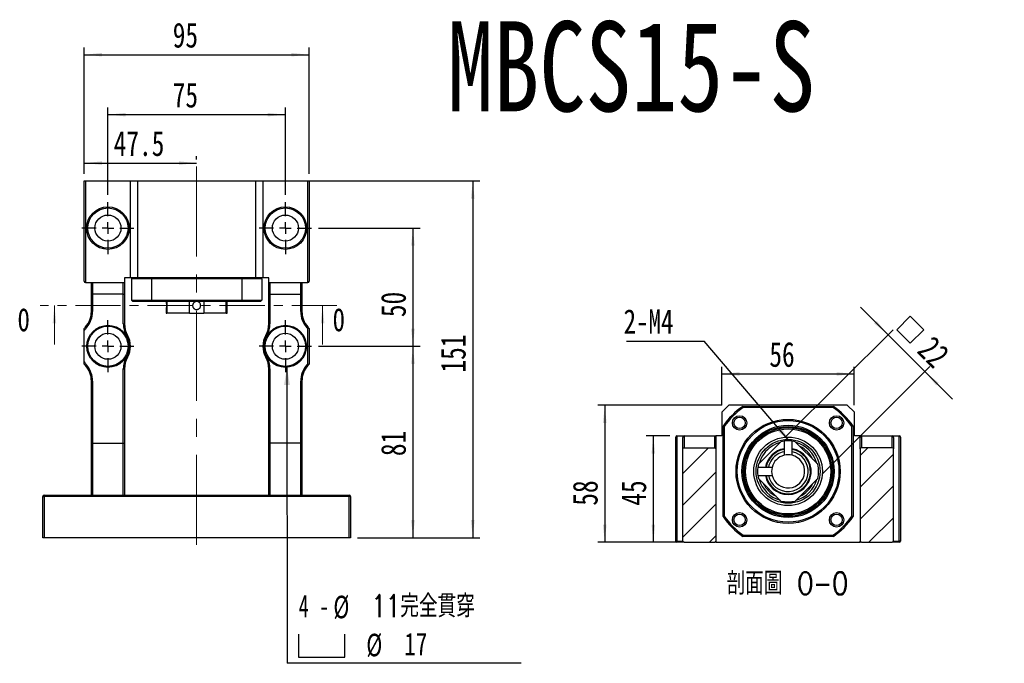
# Model space of a CAD drawing. Header units: millimetres. Extents: x -31 to 288, y 5 to 199.
# Tile 2 of 5: x 42 to 181, y 109 to 199. Entities that reach past the tile are written whole.
import ezdxf

# ---------------------------------------------------------------- set-up
doc = ezdxf.new("R2010")
doc.units = ezdxf.units.MM
doc.linetypes.add('CENTER', pattern=[10.16, 6.35, -1.27, 1.27, -1.27])
doc.linetypes.add('CENTERX2', pattern=[20.32, 12.7, -2.54, 2.54, -2.54])
doc.layers.add('FORMAT', color=7, linetype='Continuous')
doc.styles.add('SLDTEXTSTYLE0', font='TXT', dxfattribs={"width": 0.75})
doc.styles.add('SLDTEXTSTYLE1', font='TXT', dxfattribs={"width": 0.75, "bigfont": 'bigfont'})
doc.styles.add('SLDTEXTSTYLE3', font='TXT', dxfattribs={"width": 0.7})
doc.styles.add('SLDTEXTSTYLE4', font='TXT', dxfattribs={"width": 0.666667})
doc.dimstyles.new('SLDDIMSTYLE1', dxfattribs={"dimtxt": 0.18, "dimasz": 2.5, "dimexe": 0, "dimexo": 0.0625, "dimgap": 0, "dimtad": 0, "dimtih": 1, "dimtoh": 1, "dimdec": 0, "dimrnd": 1e-09, "dimzin": 0, "dimdsep": 46, "dimtxsty": 'Standard', "dimsah": 1, "dimcen": 0.09, "dimadec": 0, "dimazin": 0, "dimtfac": 2.5, "dimtdec": 0, "dimtofl": 0, "dimtmove": 0, "dimatfit": 3, "dimfxl": 0, "dimfrac": 2, "dimtolj": 1, "dimtzin": 0, "dimarcsym": 0})
doc.dimstyles.new('SLDDIMSTYLE2', dxfattribs={"dimtxt": 3.5, "dimasz": 2.5, "dimexe": 0, "dimexo": 0.0625, "dimgap": 0.875, "dimtad": 1, "dimlfac": 3, "dimrnd": 1e-09, "dimzin": 12, "dimdsep": 46, "dimtxsty": 'SLDTEXTSTYLE0', "dimsah": 1, "dimcen": 0.09, "dimadec": 0, "dimazin": 3, "dimtfac": 1, "dimtofl": 0, "dimtmove": 0, "dimatfit": 3, "dimfxl": 0, "dimfrac": 2, "dimtolj": 1, "dimtzin": 12, "dimarcsym": 0})
doc.dimstyles.new('SLDDIMSTYLE3', dxfattribs={"dimtxt": 3.5, "dimasz": 2.5, "dimexe": 0, "dimexo": 0.0625, "dimgap": 0.875, "dimtad": 1, "dimdec": 1, "dimlfac": 3, "dimrnd": 1e-09, "dimzin": 12, "dimdsep": 46, "dimtxsty": 'SLDTEXTSTYLE0', "dimsah": 1, "dimcen": 0.09, "dimadec": 0, "dimazin": 3, "dimtfac": 1, "dimtdec": 1, "dimtofl": 0, "dimtmove": 0, "dimatfit": 3, "dimfxl": 0, "dimfrac": 2, "dimtolj": 1, "dimtzin": 12, "dimarcsym": 0})
doc.dimstyles.new('SLDDIMSTYLE4', dxfattribs={"dimtxt": 3.5, "dimasz": 2.5, "dimexe": 0, "dimexo": 0.0625, "dimgap": 0.875, "dimtad": 1, "dimlfac": 3, "dimrnd": 1e-09, "dimzin": 12, "dimdsep": 46, "dimtxsty": 'SLDTEXTSTYLE0', "dimsah": 1, "dimcen": 0.09, "dimadec": 0, "dimazin": 3, "dimtfac": 1, "dimtmove": 0, "dimatfit": 0, "dimfxl": 0, "dimfrac": 2, "dimtolj": 1, "dimtzin": 12, "dimarcsym": 0})

# ---------------------------------------------------------------- blocks, each defined once
blk = doc.blocks.new('_D')
at = {"layer": 'FORMAT', "color": 7}
for p, q in [((84.14, 153.4), (98.45, 153.4)), ((97.45, 153.4), (97.45, 126.4)), ((89.64, 126.4), (98.45, 126.4))]:
    blk.add_line(p, q, dxfattribs=at)
for points in [[(97.45, 153.4), (97.2, 150.9), (97.7, 150.9)], [(97.45, 126.4), (97.7, 128.9), (97.2, 128.9)]]:
    blk.add_solid(points, dxfattribs=at)
at = {"layer": 'FORMAT', "color": 7, "insert": (92.94, 137.92), "char_height": 3.5, "attachment_point": 1, "rotation": 90, "style": 'SLDTEXTSTYLE0'}
blk.add_mtext('81', dxfattribs=at)
blk = doc.blocks.new('_D_1')
at = {"layer": 'FORMAT', "color": 7}
for p, q in [((84.14, 170.07), (98.45, 170.07)), ((97.45, 170.07), (97.45, 153.4)), ((84.14, 153.4), (98.45, 153.4))]:
    blk.add_line(p, q, dxfattribs=at)
for points in [[(97.45, 170.07), (97.2, 167.57), (97.7, 167.57)], [(97.45, 153.4), (97.7, 155.9), (97.2, 155.9)]]:
    blk.add_solid(points, dxfattribs=at)
at = {"layer": 'FORMAT', "color": 7, "insert": (92.94, 157.51), "char_height": 3.5, "attachment_point": 1, "rotation": 90, "style": 'SLDTEXTSTYLE0'}
blk.add_mtext('50', dxfattribs=at)
blk = doc.blocks.new('_D_2')
at = {"layer": 'FORMAT', "color": 7}
for p, q in [((77.31, 176.73), (106.88, 176.73)), ((105.88, 176.73), (105.88, 126.4)), ((89.64, 126.4), (106.88, 126.4))]:
    blk.add_line(p, q, dxfattribs=at)
for points in [[(105.88, 176.73), (105.63, 174.23), (106.13, 174.23)], [(105.88, 126.4), (106.13, 128.9), (105.63, 128.9)]]:
    blk.add_solid(points, dxfattribs=at)
at = {"layer": 'FORMAT', "color": 7, "insert": (101.37, 149.7), "char_height": 3.5, "attachment_point": 1, "rotation": 90, "style": 'SLDTEXTSTYLE0'}
blk.add_mtext('151', dxfattribs=at)
blk = doc.blocks.new('_D_3')
at = {"layer": 'FORMAT', "color": 7}
for p, q in [((54.47, 174.73), (54.47, 187.05)), ((54.47, 186.05), (79.47, 186.05)), ((79.47, 174.73), (79.47, 187.05))]:
    blk.add_line(p, q, dxfattribs=at)
for points in [[(54.47, 186.05), (56.97, 185.8), (56.97, 186.3)], [(79.47, 186.05), (76.97, 186.3), (76.97, 185.8)]]:
    blk.add_solid(points, dxfattribs=at)
at = {"layer": 'FORMAT', "color": 7, "insert": (63.6, 190.56), "char_height": 3.5, "attachment_point": 1, "style": 'SLDTEXTSTYLE0'}
blk.add_mtext('75', dxfattribs=at)
blk = doc.blocks.new('_D_4')
at = {"layer": 'FORMAT', "color": 7}
for p, q in [((51.14, 177.73), (51.14, 180.22)), ((51.14, 179.22), (66.97, 179.22)), ((66.97, 179.73), (66.97, 180.22))]:
    blk.add_line(p, q, dxfattribs=at)
for points in [[(51.14, 179.22), (53.64, 178.97), (53.64, 179.47)], [(66.97, 179.22), (64.47, 179.47), (64.47, 178.97)]]:
    blk.add_solid(points, dxfattribs=at)
at = {"layer": 'FORMAT', "color": 7, "insert": (55.28, 183.73), "char_height": 3.5, "attachment_point": 1, "style": 'SLDTEXTSTYLE0'}
blk.add_mtext('47.5', dxfattribs=at)
blk = doc.blocks.new('_D_5')
at = {"layer": 'FORMAT', "color": 7}
for p, q in [((51.14, 177.73), (51.14, 195.5)), ((51.14, 194.5), (82.81, 194.5)), ((82.81, 177.73), (82.81, 195.5))]:
    blk.add_line(p, q, dxfattribs=at)
for points in [[(51.14, 194.5), (53.64, 194.25), (53.64, 194.75)], [(82.81, 194.5), (80.31, 194.75), (80.31, 194.25)]]:
    blk.add_solid(points, dxfattribs=at)
at = {"layer": 'FORMAT', "color": 7, "insert": (63.6, 199.01), "char_height": 3.5, "attachment_point": 1, "style": 'SLDTEXTSTYLE0'}
blk.add_mtext('95', dxfattribs=at)
blk = doc.blocks.new('SW_SYMBOL_HOLE_SPOT')
at = {"layer": 'FORMAT', "color": 0}
for p, q in [((0, 875), (0, 75)), ((1600, 75), (1600, 875)), ((0, 75), (1600, 75))]:
    blk.add_line(p, q, dxfattribs=at)
blk = doc.blocks.new('SW_NOTE_2')
at = {"layer": 'FORMAT', "color": 0}
blk.add_line((32.94, 0), (0, 0), dxfattribs=at)
at = {"layer": 'FORMAT', "color": 0, "xscale": 0.004092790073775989, "yscale": 0.004092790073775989, "zscale": 0.004092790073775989}
blk.add_blockref('SW_SYMBOL_HOLE_SPOT', (1.56, 0.54), dxfattribs=at)
at = {"layer": 'FORMAT', "color": 0, "char_height": 3.175, "attachment_point": 1}
for s, insert, style in [('11\\M+18AAE\\M+19153\\M+18AD1\\M+190FA', (11.85, 9.66), 'SLDTEXTSTYLE1'), ('4 -', (1.6, 9.66), 'SLDTEXTSTYLE4'), ('%%c', (6.5, 9.53), 'SLDTEXTSTYLE3'), ('%%c', (11.14, 4.17), 'SLDTEXTSTYLE3'), ('17', (16.49, 4.3), 'SLDTEXTSTYLE0')]:
    blk.add_mtext(s, dxfattribs=dict(at, insert=insert, style=style))
blk = doc.blocks.new('SW_CENTERMARKSYMBOL_10')
at = {"layer": 'FORMAT', "color": 0}
for p, q in [((0, 1.67), (0, 3.67)), ((-1.67, 0), (-3.67, 0)), ((0, 0), (-0.83, 0)), ((0, 0), (0, 0.83)), ((0, 0), (0, -0.83)), ((0, 0), (0.83, 0)), ((1.67, 0), (3.67, 0)), ((0, -1.67), (0, -3.67))]:
    blk.add_line(p, q, dxfattribs=at)
blk = doc.blocks.new('SW_CENTERMARKSYMBOL_11')
at = {"layer": 'FORMAT', "color": 0}
for p, q in [((0, 1.67), (0, 3.67)), ((-1.67, 0), (-3.67, 0)), ((0, 0), (-0.83, 0)), ((0, 0), (0, 0.83)), ((0, 0), (0, -0.83)), ((0, 0), (0.83, 0)), ((1.67, 0), (3.67, 0)), ((0, -1.67), (0, -3.67))]:
    blk.add_line(p, q, dxfattribs=at)
blk = doc.blocks.new('SW_CENTERMARKSYMBOL_12')
at = {"layer": 'FORMAT', "color": 0}
for p, q in [((0, 1.67), (0, 3.67)), ((-1.67, 0), (-3.67, 0)), ((0, 0), (-0.83, 0)), ((0, 0), (0, 0.83)), ((0, 0), (0, -0.83)), ((0, 0), (0.83, 0)), ((1.67, 0), (3.67, 0)), ((0, -1.67), (0, -3.67))]:
    blk.add_line(p, q, dxfattribs=at)
blk = doc.blocks.new('SW_CENTERMARKSYMBOL_13')
at = {"layer": 'FORMAT', "color": 0}
for p, q in [((0, 1.67), (0, 3.67)), ((-1.67, 0), (-3.67, 0)), ((0, 0), (-0.83, 0)), ((0, 0), (0, 0.83)), ((0, 0), (0, -0.83)), ((0, 0), (0.83, 0)), ((1.67, 0), (3.67, 0)), ((0, -1.67), (0, -3.67))]:
    blk.add_line(p, q, dxfattribs=at)
blk = doc.blocks.new('_D_6')
at = {"layer": 'FORMAT', "color": 7}
for p, q in [((133.64, 140.77), (130.32, 140.77)), ((131.32, 140.77), (131.32, 125.77)), ((134.64, 125.77), (130.32, 125.77))]:
    blk.add_line(p, q, dxfattribs=at)
for points in [[(131.32, 140.77), (131.07, 138.27), (131.57, 138.27)], [(131.32, 125.77), (131.57, 128.27), (131.07, 128.27)]]:
    blk.add_solid(points, dxfattribs=at)
at = {"layer": 'FORMAT', "color": 7, "insert": (126.81, 130.93), "char_height": 3.5, "attachment_point": 1, "rotation": 90, "style": 'SLDTEXTSTYLE0'}
blk.add_mtext('45', dxfattribs=at)
blk = doc.blocks.new('_D_7')
at = {"layer": 'FORMAT', "color": 7}
for p, q in [((140.98, 145.1), (123.48, 145.1)), ((124.48, 145.1), (124.48, 125.77)), ((134.64, 125.77), (123.48, 125.77))]:
    blk.add_line(p, q, dxfattribs=at)
for points in [[(124.48, 145.1), (124.23, 142.6), (124.73, 142.6)], [(124.48, 125.77), (124.73, 128.27), (124.23, 128.27)]]:
    blk.add_solid(points, dxfattribs=at)
at = {"layer": 'FORMAT', "color": 7, "insert": (119.97, 130.93), "char_height": 3.5, "attachment_point": 1, "rotation": 90, "style": 'SLDTEXTSTYLE0'}
blk.add_mtext('58', dxfattribs=at)
blk = doc.blocks.new('_D_8')
at = {"layer": 'FORMAT', "color": 7}
for p, q in [((140.98, 145.1), (140.98, 150.5)), ((159.64, 145.1), (159.64, 150.5)), ((140.98, 149.5), (159.64, 149.5))]:
    blk.add_line(p, q, dxfattribs=at)
for points in [[(140.98, 149.5), (143.48, 149.25), (143.48, 149.75)], [(159.64, 149.5), (157.14, 149.75), (157.14, 149.25)]]:
    blk.add_solid(points, dxfattribs=at)
at = {"layer": 'FORMAT', "color": 7, "insert": (147.67, 154.01), "char_height": 3.5, "attachment_point": 1, "style": 'SLDTEXTSTYLE0'}
blk.add_mtext('56', dxfattribs=at)
blk = doc.blocks.new('SW_SYMBOL_MOD_BOX')
at = {"layer": 'FORMAT', "color": 0}
for p, q in [((200, 200), (200, 800)), ((200, 800), (800, 800)), ((800, 800), (800, 200)), ((200, 200), (800, 200))]:
    blk.add_line(p, q, dxfattribs=at)
blk = doc.blocks.new('_D_9')
at = {"layer": 'FORMAT', "color": 7}
for p, q in [((164.39, 155.03), (160.5, 158.92)), ((150.01, 140.66), (165.1, 155.74)), ((164.39, 155.03), (169.57, 149.84)), ((155.2, 135.47), (170.28, 150.55)), ((169.57, 149.84), (173.46, 145.96))]:
    blk.add_line(p, q, dxfattribs=at)
for points in [[(164.39, 155.03), (162.8, 156.97), (162.44, 156.62)], [(169.57, 149.84), (171.17, 147.9), (171.52, 148.25)]]:
    blk.add_solid(points, dxfattribs=at)
at = {"layer": 'FORMAT', "color": 7, "xscale": 0.004470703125, "yscale": 0.004470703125, "zscale": 0.004470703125, "rotation": 315.0000000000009}
blk.add_blockref('SW_SYMBOL_MOD_BOX', (164.37, 155.74), dxfattribs=at)
at = {"layer": 'FORMAT', "color": 7, "insert": (170.79, 155.09), "char_height": 3.5, "attachment_point": 1, "rotation": 315, "style": 'SLDTEXTSTYLE0'}
blk.add_mtext('22', dxfattribs=at)
blk = doc.blocks.new('SW_NOTE_3')
at = {"layer": 'FORMAT', "color": 0}
blk.add_line((-10.95, 0), (0, 0), dxfattribs=at)
at = {"layer": 'FORMAT', "color": 0, "insert": (-11.36, 4.51), "char_height": 3.44, "attachment_point": 1, "style": 'SLDTEXTSTYLE0'}
blk.add_mtext('2-M4', dxfattribs=at)

msp = doc.modelspace()

# ---------------------------------------------------------------- hatches: boundary and pattern name
at = {"layer": 'FORMAT', "linetype": 'Continuous', "lineweight": 18}
h = msp.add_hatch(dxfattribs=at)
h.set_pattern_fill('ANSI31', color=256, style=0)
edge = h.paths.add_edge_path(flags=0)
edge.add_line((140.145, 125.9346), (140.145, 138.9346))
edge.add_arc((139.9783, 138.9346), 0.1667, 0, 90)
edge.add_line((139.9783, 139.1012), (135.645, 139.1012))
edge.add_arc((135.645, 138.9346), 0.1667, 90, 180)
edge.add_line((135.4783, 138.9346), (135.4783, 125.9346))
edge.add_arc((135.645, 125.9346), 0.1667, 180, 270)
edge.add_line((135.645, 125.7679), (139.9783, 125.7679))
edge.add_arc((139.9783, 125.9346), 0.1667, 270, 360)
h = msp.add_hatch(dxfattribs=at)
h.set_pattern_fill('ANSI31', color=256, style=0)
edge = h.paths.add_edge_path(flags=0)
edge.add_arc((150.3117, 135.7679), 4.3, 346.491867, 373.508133)
edge.add_line((154.4927, 136.7723), (151.3161, 139.949))
edge.add_arc((150.3117, 135.7679), 4.3, 76.491867, 82.427873)
edge.add_line((150.8783, 140.0304), (150.8783, 138.0313))
edge.add_arc((150.3117, 135.7679), 2.3333, -165.945406, 75.945406, ccw=False)
edge.add_line((148.0482, 135.2013), (146.0491, 135.2013))
edge.add_arc((150.3117, 135.7679), 4.3, 187.572127, 193.508133)
edge.add_line((146.1306, 134.7635), (149.3072, 131.5868))
edge.add_arc((150.3117, 135.7679), 4.3, 256.491867, 283.508133)
edge.add_line((151.3161, 131.5868), (154.4927, 134.7635))
edge = h.paths.add_edge_path(flags=0)
edge.add_line((151.3161, 139.9489), (154.4927, 136.7723))
edge.add_arc((150.3117, 135.7679), 4.3, -13.508007, 13.508007, ccw=False)
edge.add_line((154.4927, 134.7635), (151.3161, 131.5868))
edge.add_arc((150.3117, 135.7679), 4.3, 256.491993, 283.508007, ccw=False)
edge.add_line((149.3073, 131.5868), (146.1306, 134.7635))
edge.add_arc((150.3117, 135.7679), 4.3, 187.572634, 193.508007, ccw=False)
edge.add_line((146.0492, 135.2012), (148.0482, 135.2012))
edge.add_arc((150.3117, 135.7679), 2.3333, 194.055233, 435.944767)
edge.add_line((150.8783, 138.0314), (150.8783, 140.0304))
edge.add_arc((150.3117, 135.7679), 4.3, 76.491993, 82.427366, ccw=False)
h = msp.add_hatch(dxfattribs=at)
h.set_pattern_fill('ANSI31', color=256, style=0)
edge = h.paths.add_edge_path(flags=0)
edge.add_arc((150.3117, 135.7679), 4.3, 97.572127, 103.508133)
edge.add_line((149.3072, 139.949), (146.1306, 136.7723))
edge.add_arc((150.3117, 135.7679), 4.3, 166.491867, 172.427873)
edge.add_line((146.0491, 136.3345), (148.0482, 136.3345))
edge.add_arc((150.3117, 135.7679), 2.3333, 104.054594, 165.945406, ccw=False)
edge.add_line((149.745, 138.0313), (149.745, 140.0304))
edge = h.paths.add_edge_path(flags=0)
edge.add_line((146.1306, 136.7723), (149.3073, 139.9489))
edge.add_arc((150.3117, 135.7679), 4.3, 97.572634, 103.508007, ccw=False)
edge.add_line((149.745, 140.0304), (149.745, 138.0314))
edge.add_arc((150.3117, 135.7679), 2.3333, 104.055233, 165.944767)
edge.add_line((148.0482, 136.3346), (146.0492, 136.3346))
edge.add_arc((150.3117, 135.7679), 4.3, 166.491993, 172.427366, ccw=False)
h = msp.add_hatch(dxfattribs=at)
h.set_pattern_fill('ANSI31', color=256, style=0)
edge = h.paths.add_edge_path(flags=0)
edge.add_line((164.9783, 139.1012), (160.645, 139.1012))
edge.add_arc((160.645, 138.9346), 0.1667, 90, 180)
edge.add_line((160.4783, 138.9346), (160.4783, 125.9346))
edge.add_arc((160.645, 125.9346), 0.1667, 180, 270)
edge.add_line((160.645, 125.7679), (164.9783, 125.7679))
edge.add_arc((164.9783, 125.9346), 0.1667, 270, 360)
edge.add_line((165.145, 125.9346), (165.145, 138.9346))
edge.add_arc((164.9783, 138.9346), 0.1667, 0, 90)

# ---------------------------------------------------------------- linework, layer by layer
at = {"color": 7, "linetype": 'Continuous', "lineweight": 25}
for p, q in [((51.1389, 162.5652), (51.1389, 176.7319)), ((51.1389, 176.7319), (51.3056, 176.7319)), ((51.3056, 176.7319), (51.3056, 162.3986)), ((51.3056, 176.7319), (57.6389, 176.7319)), ((57.6389, 163.0652), (57.6389, 176.7319)), ((57.6389, 176.7319), (58.6389, 176.7319)), ((58.6389, 176.7319), (58.6389, 163.0652)), ((58.6389, 176.7319), (75.3056, 176.7319)), ((75.3056, 163.0652), (75.3056, 176.7319)), ((75.3056, 176.7319), (76.3056, 176.7319)), ((76.3056, 176.7319), (76.3056, 163.0652)), ((76.3056, 176.7319), (82.6389, 176.7319)), ((82.6389, 162.3986), (82.6389, 176.7319)), ((82.6389, 176.7319), (82.8056, 176.7319)), ((82.8056, 176.7319), (82.8056, 162.5652)), ((51.3056, 162.3986), (52.3056, 162.3986)), ((52.1389, 160.8009), (52.1389, 162.3986)), ((52.3056, 162.3986), (56.6389, 162.3986)), ((52.3056, 162.3986), (52.3056, 160.7319)), ((56.6389, 162.3986), (56.8056, 162.3986)), ((56.6389, 160.7319), (56.6389, 162.3986)), ((56.8056, 163.0652), (56.8056, 162.3986)), ((57.6389, 163.0652), (56.8056, 163.0652)), ((56.8056, 162.3986), (56.8056, 160.8009)), ((58.6389, 163.0652), (57.6389, 163.0652)), ((60.5952, 162.8986), (57.8056, 162.8986)), ((57.8056, 162.8986), (57.8056, 159.8986)), ((75.3056, 163.0652), (58.6389, 163.0652)), ((73.3493, 162.8986), (60.5952, 162.8986)), ((60.5952, 162.8986), (60.5952, 159.8986)), ((73.3493, 162.8986), (73.3493, 159.8986)), ((76.1389, 162.8986), (73.3493, 162.8986)), ((76.3056, 163.0652), (75.3056, 163.0652)), ((76.1389, 162.8986), (76.1389, 159.8986)), ((77.1389, 163.0652), (76.3056, 163.0652)), ((77.1389, 162.3986), (77.1389, 163.0652)), ((77.1389, 162.3986), (77.3056, 162.3986)), ((77.1389, 160.8009), (77.1389, 162.3986)), ((77.3056, 162.3986), (81.6389, 162.3986)), ((77.3056, 162.3986), (77.3056, 160.7319)), ((81.6389, 162.3986), (82.6389, 162.3986)), ((81.6389, 160.7319), (81.6389, 162.3986)), ((81.8056, 162.3986), (81.8056, 160.8009)), ((52.1389, 158.3117), (52.1389, 160.8009)), ((56.6389, 160.7319), (52.3056, 160.7319)), ((52.3056, 160.7319), (52.3056, 158.3117)), ((56.6389, 156.5827), (56.6389, 160.7319)), ((56.8056, 160.8009), (56.8056, 156.5827)), ((57.8056, 159.8986), (60.5952, 159.8986)), ((60.6477, 159.7319), (57.9722, 159.7319)), ((60.5952, 159.8986), (73.3493, 159.8986)), ((73.2968, 159.7319), (60.6477, 159.7319)), ((62.6722, 159.7319), (62.6722, 159.7142)), ((62.7911, 159.7319), (62.7911, 158.0652)), ((65.9678, 158.0652), (65.9678, 159.7319)), ((67.9766, 159.7319), (67.9766, 158.0652)), ((71.1533, 158.0652), (71.1533, 159.7319)), ((71.2723, 158.0652), (71.2723, 159.7319)), ((75.9722, 159.7319), (73.2968, 159.7319)), ((73.3493, 159.8986), (76.1389, 159.8986)), ((77.1389, 156.5827), (77.1389, 160.8009)), ((77.3056, 160.7319), (81.6389, 160.7319)), ((77.3056, 160.7319), (77.3056, 156.5827)), ((81.6389, 158.3117), (81.6389, 160.7319)), ((81.8056, 160.8009), (81.8056, 158.3117)), ((52.3056, 158.3117), (52.1389, 158.3117)), ((62.6722, 158.5823), (62.6722, 158.0652)), ((62.6724, 158.5833), (62.6727, 158.5859)), ((81.8056, 158.3117), (81.6389, 158.3117)), ((62.6722, 158.0652), (62.7911, 158.0652)), ((65.9678, 158.0652), (62.7911, 158.0652)), ((65.9678, 158.0652), (67.9766, 158.0652)), ((71.1533, 158.0652), (67.9766, 158.0652)), ((71.1533, 158.0652), (71.2723, 158.0652)), ((51.1389, 151.1875), (51.1389, 155.6096)), ((51.3241, 156.1281), (51.45, 156.0189)), ((56.6389, 156.5827), (56.8056, 156.5827)), ((77.1389, 156.5827), (77.3056, 156.5827)), ((82.6204, 156.1281), (82.4944, 156.0189)), ((82.6389, 150.9547), (82.6389, 155.8424)), ((82.8056, 155.8986), (82.8056, 150.8986)), ((57.0876, 154.8682), (57.2329, 154.9498)), ((76.7115, 154.9498), (76.8568, 154.8682)), ((57.0876, 151.9289), (57.2329, 151.8473)), ((76.7115, 151.8473), (76.8568, 151.9289)), ((51.3241, 150.669), (51.45, 150.7782)), ((56.6389, 139.7319), (56.6389, 150.2144)), ((56.6389, 150.2144), (56.8056, 150.2144)), ((56.8056, 150.2144), (56.8056, 139.6474)), ((77.1389, 150.2144), (77.3056, 150.2144)), ((77.1389, 139.6474), (77.1389, 150.2144)), ((77.3056, 150.2144), (77.3056, 139.7319)), ((82.6204, 150.669), (82.4944, 150.7782)), ((52.1389, 148.4854), (52.3056, 148.4854)), ((52.1389, 139.6474), (52.1389, 148.4854)), ((52.3056, 148.4854), (52.3056, 139.7319)), ((81.6389, 139.7319), (81.6389, 148.4854)), ((81.8056, 148.4854), (81.6389, 148.4854)), ((81.8056, 148.4854), (81.8056, 139.6474)), ((141.9783, 145.1012), (140.9783, 144.1012)), ((158.645, 145.1012), (141.9783, 145.1012)), ((143.9346, 144.9346), (156.6887, 144.9346)), ((156.6362, 144.7679), (143.9871, 144.7679)), ((159.645, 144.1012), (158.645, 145.1012)), ((140.9783, 144.1012), (140.9783, 140.7679)), ((159.645, 140.7679), (159.645, 144.1012)), ((141.145, 129.3908), (141.145, 142.1449)), ((141.3117, 142.0924), (141.3117, 129.4433)), ((159.3117, 129.4433), (159.3117, 142.0924)), ((159.4783, 142.1449), (159.4783, 129.3908)), ((134.4783, 125.9346), (134.4783, 140.6012)), ((134.645, 140.7679), (135.645, 140.7679)), ((134.645, 140.7679), (134.645, 125.9346)), ((135.4783, 138.9346), (135.4783, 140.5322)), ((135.645, 140.7679), (135.645, 139.1012)), ((135.645, 140.7679), (139.9783, 140.7679)), ((139.9783, 139.1012), (139.9783, 140.7679)), ((139.9783, 140.7679), (140.145, 140.7679)), ((140.145, 140.7679), (140.145, 140.5322)), ((140.9783, 140.7679), (140.145, 140.7679)), ((140.145, 140.5322), (140.145, 138.9346)), ((160.4783, 140.7679), (159.645, 140.7679)), ((160.4783, 140.7679), (160.645, 140.7679)), ((160.4783, 140.5322), (160.4783, 140.7679)), ((160.4783, 138.9346), (160.4783, 140.5322)), ((160.645, 140.7679), (160.645, 139.1012)), ((160.645, 140.7679), (164.9783, 140.7679)), ((164.9783, 139.1012), (164.9783, 140.7679)), ((164.9783, 140.7679), (165.9783, 140.7679)), ((165.145, 140.5322), (165.145, 138.9346)), ((165.9783, 125.9346), (165.9783, 140.7679)), ((166.145, 140.6012), (166.145, 125.9346)), ((52.1389, 132.3986), (52.1389, 139.6474)), ((52.3056, 139.7319), (52.3056, 132.3986)), ((52.3056, 139.7319), (56.6389, 139.7319)), ((56.6389, 132.3986), (56.6389, 139.7319)), ((56.8056, 139.6474), (56.8056, 132.3986)), ((77.1389, 132.3986), (77.1389, 139.6474)), ((77.3056, 139.7319), (77.3056, 132.3986)), ((81.6389, 139.7319), (77.3056, 139.7319)), ((81.6389, 132.3986), (81.6389, 139.7319)), ((81.8056, 139.6474), (81.8056, 132.3986)), ((135.4783, 125.9346), (135.4783, 138.9346)), ((135.645, 139.1012), (139.9783, 139.1012)), ((140.145, 138.9346), (140.145, 125.9346)), ((149.3072, 139.949), (146.1306, 136.7723)), ((149.3073, 139.9489), (146.1306, 136.7723)), ((149.745, 140.0304), (149.745, 138.0314)), ((149.745, 140.0304), (149.745, 138.0313)), ((150.8783, 138.0314), (150.8783, 140.0304)), ((150.8783, 138.0313), (150.8783, 140.0304)), ((154.4927, 136.7723), (151.3161, 139.949)), ((154.4927, 136.7723), (151.3161, 139.9489)), ((160.4783, 138.9346), (160.4783, 125.9346)), ((164.9783, 139.1012), (160.645, 139.1012)), ((165.145, 125.9346), (165.145, 138.9346)), ((148.0482, 136.3345), (146.0491, 136.3345)), ((148.0482, 136.3346), (146.0492, 136.3346)), ((146.0491, 135.2013), (148.0482, 135.2013)), ((146.0492, 135.2012), (148.0482, 135.2012)), ((146.1306, 134.7635), (149.3072, 131.5868)), ((146.1306, 134.7635), (149.3073, 131.5868)), ((151.3161, 131.5868), (154.4927, 134.7635)), ((151.3161, 131.5868), (154.4927, 134.7635)), ((45.3056, 126.3986), (45.3056, 132.2319)), ((45.3056, 132.2319), (45.4722, 132.2319)), ((45.4722, 132.3986), (45.4722, 132.2319)), ((45.4722, 132.3986), (88.4722, 132.3986)), ((88.4722, 132.2319), (45.4722, 132.2319)), ((45.4722, 132.2319), (45.4722, 126.3986)), ((88.4722, 132.3986), (88.4722, 132.2319)), ((88.4722, 126.3986), (88.4722, 132.2319)), ((88.6389, 132.2319), (88.4722, 132.2319)), ((88.6389, 132.2319), (88.6389, 126.3986)), ((45.4722, 126.3986), (45.3056, 126.3986)), ((88.4722, 126.3986), (45.4722, 126.3986)), ((88.6389, 126.3986), (88.4722, 126.3986)), ((156.6887, 126.6012), (143.9346, 126.6012)), ((143.9871, 126.7679), (156.6362, 126.7679)), ((134.645, 125.9346), (134.4783, 125.9346)), ((134.645, 125.7679), (134.645, 125.9346)), ((134.645, 125.9346), (135.4783, 125.9346)), ((135.645, 125.7679), (134.645, 125.7679)), ((135.645, 125.7679), (139.9783, 125.7679)), ((140.145, 125.7679), (139.9783, 125.7679)), ((140.145, 125.9346), (140.145, 125.7679)), ((140.145, 125.7679), (160.4783, 125.7679)), ((160.4783, 125.7679), (160.4783, 125.9346)), ((160.645, 125.7679), (160.4783, 125.7679)), ((160.645, 125.7679), (164.9783, 125.7679)), ((165.9783, 125.7679), (164.9783, 125.7679)), ((165.145, 125.9346), (165.9783, 125.9346)), ((165.9783, 125.7679), (165.9783, 125.9346)), ((166.145, 125.9346), (165.9783, 125.9346))]:
    msp.add_line(p, q, dxfattribs=at)
at = {"color": 7, "linetype": 'CENTER', "lineweight": 18}
msp.add_line((86.7184, 159.1485), (44.9359, 159.1485), dxfattribs=at)
at = {"color": 7, "linetype": 'Continuous', "lineweight": 18}
for p, q in [((46.9359, 153.6485), (46.9359, 159.1485)), ((84.7184, 153.6485), (84.7184, 159.1485))]:
    msp.add_line(p, q, dxfattribs=at)
at = {"color": 7, "linetype": 'Continuous', "lineweight": 25, "flags": 128}
for points in [[(56.6389, 139.7319), (56.6678, 139.7306), (56.6959, 139.7268), (56.7222, 139.7206), (56.746, 139.7121), (56.7666, 139.7017), (56.7832, 139.6897), (56.7955, 139.6763), (56.803, 139.6621), (56.8056, 139.6474)], [(81.6389, 139.7319), (81.6678, 139.7306), (81.6959, 139.7268), (81.7222, 139.7206), (81.746, 139.7121), (81.7666, 139.7017), (81.7832, 139.6897), (81.7955, 139.6763), (81.803, 139.6621), (81.8056, 139.6474)]]:
    msp.add_lwpolyline(points, dxfattribs=at)
at = {"color": 7, "linetype": 'Continuous', "lineweight": 25}
for centre, radius in [((54.4722, 170.0652), 3), ((54.4722, 170.0652), 2.8333), ((79.4722, 170.0652), 3), ((79.4722, 170.0652), 2.8333), ((54.4722, 170.0652), 1.8333), ((79.4722, 170.0652), 1.8333), ((54.4722, 153.3986), 2.9667), ((54.4722, 153.3986), 2.8333), ((79.4722, 153.3986), 2.9667), ((79.4722, 153.3986), 2.8333), ((54.4722, 153.3986), 1.8333), ((79.4722, 153.3986), 1.8333), ((143.4763, 142.6033), 1.0167), ((143.4763, 142.6033), 0.8), ((150.3117, 135.7679), 7.3333), ((150.3117, 135.7679), 7.1667), ((157.147, 142.6033), 1.0167), ((157.147, 142.6033), 0.8), ((150.3117, 135.7679), 6.5), ((150.3117, 135.7679), 6.3333), ((150.3117, 135.7679), 6.1667), ((150.3117, 135.7679), 6), ((150.3117, 135.7679), 4.8333), ((150.3117, 135.7679), 4.5), ((143.4763, 128.9325), 1.0167), ((143.4763, 128.9325), 0.8), ((157.147, 128.9325), 1.0167), ((157.147, 128.9325), 0.8)]:
    msp.add_circle(centre, radius, dxfattribs=at)
for centre, radius, start, end in [((51.3056, 162.5652), 0.1667, 180, 270), ((82.6389, 162.5652), 0.1667, 270, 0), ((48.8056, 158.3117), 3.3333, 319.073937, 0), ((48.8056, 158.3117), 3.5, 319.073937, 0), ((85.1389, 158.3117), 3.5, 180, 220.926063), ((85.1389, 158.3117), 3.3333, 180, 220.926063), ((54.4722, 153.3986), 4.1667, 139.073937, 143.130102), ((54.4722, 153.3986), 4, 139.073937, 146.44269), ((60.1389, 156.5827), 3.5, 180, 209.33211), ((60.1389, 156.5827), 3.3333, 180, 209.33211), ((73.8056, 156.5827), 3.3333, 330.66789, 0), ((73.8056, 156.5827), 3.5, 330.66789, 0), ((79.4722, 153.3986), 4, 37.658462, 40.926063), ((79.4722, 153.3986), 4.1667, 36.869898, 40.926063), ((54.4722, 153.3986), 3, 330.66789, 29.33211), ((54.4722, 153.3986), 3.1667, 330.66789, 29.33211), ((79.4722, 153.3986), 3.1667, 150.66789, 209.33211), ((79.4722, 153.3986), 3, 150.66789, 209.33211), ((60.1389, 150.2144), 3.5, 150.66789, 180), ((60.1389, 150.2144), 3.3333, 150.66789, 180), ((73.8056, 150.2144), 3.3333, 0, 29.33211), ((73.8056, 150.2144), 3.5, 0, 29.33211), ((54.4722, 153.3986), 4, 213.55731, 220.926063), ((54.4722, 153.3986), 4.1667, 216.869898, 220.926063), ((48.8056, 148.4854), 3.3333, 360, 40.926063), ((48.8056, 148.4854), 3.5, 360, 40.926063), ((85.1389, 148.4854), 3.5, 139.073937, 180), ((85.1389, 148.4854), 3.3333, 139.073937, 180), ((79.4722, 153.3986), 4, 319.073937, 322.341538), ((79.4722, 153.3986), 4.1667, 319.073937, 323.130102), ((150.3117, 135.7679), 11.1667, 124.82546, 145.17454), ((150.3117, 135.7679), 11, 125.096801, 144.903199), ((150.3117, 135.7679), 11, 35.096801, 54.903199), ((150.3117, 135.7679), 11.1667, 34.82546, 55.17454), ((134.645, 140.6012), 0.1667, 90, 180), ((165.9783, 140.6012), 0.1667, 0, 90), ((135.645, 138.9346), 0.1667, 90, 180), ((139.9783, 138.9346), 0.1667, 0, 90), ((150.3117, 135.7679), 4.2167, 105.409071, 143.429882), ((150.3117, 135.7679), 3.25, 100.041357, 169.958643), ((150.3117, 135.7679), 3.15, 190.363596, 79.636404), ((150.3117, 135.7679), 3.15, 100.363596, 169.636404), ((150.3117, 135.7679), 4.3, 97.572127, 103.508133), ((150.3117, 135.7679), 4.3, 97.572634, 103.508007), ((150.3117, 135.7679), 4.3, 82.427873, 97.572127), ((150.3117, 135.7679), 3.25, 270, 79.958643), ((150.3117, 135.7679), 4.3, 76.491867, 82.427873), ((150.3117, 135.7679), 4.3, 76.491993, 82.427366), ((150.3117, 135.7679), 4.2167, 15.409071, 74.590929), ((150.3117, 135.7679), 3.8833, 25.771835, 64.228165), ((160.645, 138.9346), 0.1667, 90, 180), ((164.9783, 138.9346), 0.1667, 0, 90), ((150.3117, 135.7679), 4.2167, 143.429882, 164.590929), ((150.3117, 135.7679), 2.8333, 191.536959, 78.463041), ((150.3117, 135.7679), 2.8333, 143.429882, 168.463041), ((150.3117, 135.7679), 2.8333, 101.536959, 143.429882), ((150.3117, 135.7679), 2.3333, 194.055233, 75.944767), ((150.3117, 135.7679), 2.3333, 104.055233, 165.944767), ((150.3117, 135.7679), 2.3333, 194.054594, 75.945406), ((150.3117, 135.7679), 2.3333, 104.054594, 165.945406), ((150.3117, 135.7679), 2.3333, 75.945406, 104.054594), ((150.3117, 135.7679), 4.3, 172.427873, 187.572127), ((150.3117, 135.7679), 4.3, 166.491867, 172.427873), ((150.3117, 135.7679), 4.3, 166.491993, 172.427366), ((150.3117, 135.7679), 2.3333, 165.945406, 194.054594), ((150.3117, 135.7679), 4.3, 346.491867, 13.508133), ((150.3117, 135.7679), 4.3, 346.491993, 13.508007), ((150.3117, 135.7679), 4.3, 187.572127, 193.508133), ((150.3117, 135.7679), 4.3, 187.572634, 193.508007), ((150.3117, 135.7679), 4.2167, 195.409071, 254.590929), ((150.3117, 135.7679), 3.25, 190.041357, 270), ((150.3117, 135.7679), 4.2167, 285.409071, 344.590929), ((150.3117, 135.7679), 3.8833, 205.771835, 244.228165), ((150.3117, 135.7679), 3.8833, 295.771835, 334.228165), ((45.4722, 132.2319), 0.1667, 90, 180), ((88.4722, 132.2319), 0.1667, 0, 90), ((150.3117, 135.7679), 4.3, 256.491867, 283.508133), ((150.3117, 135.7679), 4.3, 256.491993, 283.508007), ((150.3117, 135.7679), 11.1667, 214.82546, 235.17454), ((150.3117, 135.7679), 11, 215.096801, 234.903199), ((150.3117, 135.7679), 11, 305.096801, 324.903199), ((150.3117, 135.7679), 11.1667, 304.82546, 325.17454), ((134.645, 125.9346), 0.1667, 180, 270), ((135.645, 125.9346), 0.1667, 180, 270), ((139.9783, 125.9346), 0.1667, 270, 0), ((160.645, 125.9346), 0.1667, 180, 270), ((164.9783, 125.9346), 0.1667, 270, 0), ((165.9783, 125.9346), 0.1667, 270, 0)]:
    msp.add_arc(centre, radius, start, end, dxfattribs=at)
for centre, major_axis, ratio, start_param, end_param in [((52.3056, 160.8009), (0.1667, 0), 0.41421356, 3.14159265, 4.71238898), ((56.6389, 160.8009), (0.1667, 0), 0.41421356, 4.71238898, 6.28318531), ((77.3056, 160.8009), (0.1667, 0), 0.41421356, 3.14159265, 4.71238898), ((81.6389, 160.8009), (0.1667, 0), 0.41421356, 4.71238898, 6.28318531), ((135.645, 140.5322), (0, -0.2357), 0.70710678, 3.14159265, 4.71238898), ((139.9783, 140.5322), (0, -0.2357), 0.70710678, 1.57079633, 3.14159265), ((160.645, 140.5322), (0, -0.2357), 0.70710678, 3.14159265, 4.71238898), ((164.9783, 140.5322), (0, -0.2357), 0.70710678, 1.57079633, 3.14159265), ((52.3056, 139.6474), (0.1667, 0), 0.50673835, 1.57079633, 3.14159265), ((77.3056, 139.6474), (0.1667, 0), 0.50673835, 1.57079633, 3.14159265)]:
    msp.add_ellipse(centre, major_axis=major_axis, ratio=ratio, start_param=start_param, end_param=end_param, dxfattribs=at)
for points in [[(57.9722, 163.0652), (57.9167, 163.0097), (57.8611, 162.9541), (57.8056, 162.8986)], [(60.6477, 163.0652), (60.6301, 163.0097), (60.6126, 162.9541), (60.5952, 162.8986)], [(73.2968, 163.0652), (73.3143, 163.0097), (73.3318, 162.9541), (73.3493, 162.8986)], [(75.9722, 163.0652), (76.0278, 163.0097), (76.0833, 162.9541), (76.1389, 162.8986)], [(57.9722, 159.7319), (57.9167, 159.7874), (57.8611, 159.843), (57.8056, 159.8986)], [(60.5952, 159.8986), (60.6126, 159.843), (60.6301, 159.7874), (60.6477, 159.7319)], [(73.3493, 159.8986), (73.3318, 159.843), (73.3143, 159.7874), (73.2968, 159.7319)], [(76.1389, 159.8986), (76.0833, 159.843), (76.0278, 159.7874), (75.9722, 159.7319)], [(143.9346, 144.9346), (143.952, 144.879), (143.9695, 144.8234), (143.9871, 144.7679)], [(156.6887, 144.9346), (156.6713, 144.879), (156.6538, 144.8234), (156.6362, 144.7679)], [(141.3117, 142.0924), (141.2561, 142.11), (141.2006, 142.1275), (141.145, 142.1449)], [(159.4783, 142.1449), (159.4228, 142.1275), (159.3672, 142.11), (159.3117, 142.0924)], [(141.145, 129.3908), (141.2006, 129.4083), (141.2561, 129.4258), (141.3117, 129.4433)], [(159.4783, 129.3908), (159.4228, 129.4083), (159.3672, 129.4258), (159.3117, 129.4433)], [(143.9346, 126.6012), (143.952, 126.6568), (143.9695, 126.7123), (143.9871, 126.7679)], [(156.6887, 126.6012), (156.6713, 126.6568), (156.6538, 126.7123), (156.6362, 126.7679)]]:
    msp.add_open_spline(points, degree=3, dxfattribs=at)
for points, knots in [([(62.6723, 159.7142), (62.6723, 159.7146), (62.6721, 159.7161), (62.6726, 159.7122), (62.6737, 159.7035), (62.6759, 159.6861), (62.6789, 159.6616), (62.6824, 159.6322), (62.6864, 159.5959), (62.6905, 159.5534), (62.6948, 159.5069), (62.6988, 159.455), (62.7024, 159.399), (62.7055, 159.3406), (62.7079, 159.2791), (62.7092, 159.2161), (62.7099, 159.1527), (62.7095, 159.089), (62.708, 159.0266), (62.7059, 158.9655), (62.703, 158.9067), (62.6994, 158.8515), (62.6955, 158.799), (62.6913, 158.751), (62.6871, 158.7088), (62.683, 158.6707), (62.6794, 158.639), (62.6761, 158.6126), (62.6739, 158.5952), (62.6731, 158.5888), (62.6727, 158.5855)], [0, 0, 0, 0, 0.00716719, 0.03546243, 0.06258747, 0.11775566, 0.14586293, 0.17307059, 0.22839782, 0.25658115, 0.2839911, 0.33973992, 0.36814629, 0.3955658, 0.45134842, 0.47978119, 0.50699798, 0.56236384, 0.59057956, 0.6176988, 0.67285021, 0.70094574, 0.72822339, 0.78369426, 0.81195225, 0.83939795, 0.89522531, 0.9236757, 0.96157913, 1, 1, 1, 1]), ([(66.9079, 159.7115), (66.9451, 159.7157), (66.9822, 159.7163), (67.0558, 159.7102), (67.0929, 159.7034), (67.1643, 159.6829), (67.1986, 159.6693), (67.2645, 159.6354), (67.2961, 159.6149), (67.3828, 159.546), (67.4318, 159.488), (67.5034, 159.359), (67.5267, 159.2866), (67.5394, 159.1764), (67.54, 159.1386), (67.5338, 159.0647), (67.5272, 159.0284), (67.5068, 158.9569), (67.4929, 158.922), (67.4591, 158.8564), (67.4391, 158.8252), (67.3926, 158.7667), (67.3668, 158.7402), (67.3106, 158.6925), (67.2797, 158.6711), (67.2148, 158.6351), (67.1809, 158.6204), (67.1104, 158.5977), (67.0735, 158.5898), (66.9632, 158.5771), (66.8874, 158.5834), (66.7454, 158.6241), (66.6778, 158.6588), (66.591, 158.7277), (66.5639, 158.7539), (66.5161, 158.8103), (66.4951, 158.8406), (66.459, 158.9055), (66.4441, 158.94), (66.4215, 159.0103), (66.4136, 159.0465), (66.405, 159.1209), (66.4045, 159.1579), (66.4105, 159.2316), (66.4172, 159.2687), (66.4377, 159.3401), (66.4512, 159.3744), (66.4851, 159.4403), (66.5055, 159.472), (66.5744, 159.5587), (66.6323, 159.6078), (66.7612, 159.6795), (66.8335, 159.703), (66.9079, 159.7115)], [0, 0, 0, 0, 0.03125, 0.03125, 0.0625, 0.0625, 0.09375, 0.09375, 0.125, 0.125, 0.1875, 0.1875, 0.25, 0.25, 0.28125, 0.28125, 0.3125, 0.3125, 0.34375, 0.34375, 0.375, 0.375, 0.40625, 0.40625, 0.4375, 0.4375, 0.46875, 0.46875, 0.5, 0.5, 0.5625, 0.5625, 0.625, 0.625, 0.65625, 0.65625, 0.6875, 0.6875, 0.71875, 0.71875, 0.75, 0.75, 0.78125, 0.78125, 0.8125, 0.8125, 0.84375, 0.84375, 0.875, 0.875, 0.9375, 0.9375, 1, 1, 1, 1]), ([(62.6727, 158.5855), (62.6725, 158.584), (62.6722, 158.5818), (62.6722, 158.5822), (62.6722, 158.5823)], [0, 0, 0, 0, 0.723544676, 1, 1, 1, 1]), ([(51.1389, 155.6096), (51.1389, 155.67), (51.1389, 155.7314), (51.1389, 155.8153), (51.1389, 155.8416), (51.1389, 155.8836), (51.1389, 155.8986), (51.1389, 155.8986)], [0, 0, 0, 0, 0.5, 0.5, 0.75, 0.75, 1, 1, 1, 1]), ([(82.6389, 155.8424), (82.6389, 155.8713), (82.6413, 155.9007), (82.655, 155.9395), (82.6616, 155.9513), (82.6783, 155.9679), (82.6884, 155.9724), (82.7191, 155.9751), (82.7391, 155.9644), (82.7745, 155.9364), (82.7907, 155.9184), (82.8056, 155.8986)], [0, 0, 0, 0, 0.25, 0.25, 0.375, 0.375, 0.5, 0.5, 0.75, 0.75, 1, 1, 1, 1]), ([(51.1389, 150.8986), (51.1389, 150.8986), (51.1389, 150.9022), (51.1389, 150.9149), (51.1389, 150.924), (51.1389, 150.9556), (51.1389, 150.982), (51.1389, 151.0659), (51.1389, 151.1272), (51.1389, 151.1875)], [0, 0, 0, 0, 0.125, 0.125, 0.25, 0.25, 0.5, 0.5, 1, 1, 1, 1]), ([(82.8056, 150.8986), (82.7907, 150.8787), (82.7748, 150.861), (82.7393, 150.8328), (82.7193, 150.8221), (82.6886, 150.8246), (82.6784, 150.8291), (82.6617, 150.8456), (82.6552, 150.8574), (82.6413, 150.8963), (82.6389, 150.9257), (82.6389, 150.9547)], [0, 0, 0, 0, 0.25, 0.25, 0.5, 0.5, 0.625, 0.625, 0.75, 0.75, 1, 1, 1, 1])]:
    msp.add_open_spline(points, degree=3, knots=knots, dxfattribs=at)
at = {"color": 7, "linetype": 'Continuous', "lineweight": 18}
for points in [[(46.9359, 159.1485), (46.6859, 156.6485), (47.1859, 156.6485)], [(84.7184, 159.1485), (84.4684, 156.6485), (84.9684, 156.6485)]]:
    msp.add_solid(points, dxfattribs=at)
at = {"layer": 'FORMAT', "color": 7, "linetype": 'CENTERX2', "lineweight": 18}
msp.add_line((66.9722, 125.4), (66.9722, 178.7319), dxfattribs=at)

# ---------------------------------------------------------------- block references
at = {"layer": 'FORMAT', "color": 7}
for name, p in [('SW_CENTERMARKSYMBOL_13', (54.4722, 170.0652)), ('SW_CENTERMARKSYMBOL_12', (79.4722, 170.0652)), ('SW_NOTE_3', (138.4959, 154.1095)), ('SW_CENTERMARKSYMBOL_10', (54.4722, 153.3986)), ('SW_CENTERMARKSYMBOL_11', (79.4722, 153.3986)), ('SW_NOTE_2', (79.743, 108.712))]:
    msp.add_blockref(name, p, dxfattribs=at)

# ---------------------------------------------------------------- texts
at = {"color": 7, "linetype": 'Continuous', "char_height": 3.175, "attachment_point": 1, "style": 'SLDTEXTSTYLE0'}
for insert in [(41.7858, 158.6885), (86.1899, 158.6885)]:
    msp.add_mtext('O', dxfattribs=dict(at, insert=insert))
at = {"layer": 'FORMAT', "color": 7, "insert": (102.307, 199.2117), "char_height": 12.7, "attachment_point": 1, "style": 'SLDTEXTSTYLE0'}
msp.add_mtext('MBCS15-S', dxfattribs=at)
at = {"layer": 'FORMAT', "insert": (150.2051, 121.5773), "char_height": 3.175, "attachment_point": 2, "style": 'SLDTEXTSTYLE1'}
msp.add_mtext('\\M+19655\\M+196CA\\M+19AA4 O-O', dxfattribs=at)

# ---------------------------------------------------------------- dimensions: what is measured, and where the dimension line sits
at = {"layer": 'FORMAT', "color": 7}
for base, p1, p2, dimstyle, picture, middle in [((82.8056, 194.5), (51.1389, 176.7319), (82.8056, 176.7319), 'SLDDIMSTYLE2', '_D_5', (66.1839, 194.5)), ((79.4722, 186.0527), (54.4722, 173.7319), (79.4722, 173.7319), 'SLDDIMSTYLE2', '_D_3', (66.1839, 186.0527)), ((66.9722, 179.2229), (51.1389, 176.7319), (66.9722, 178.7319), 'SLDDIMSTYLE3', '_D_4', (59.8082, 179.2229)), ((159.645, 149.4957), (140.9783, 144.1012), (159.645, 144.1012), 'SLDDIMSTYLE4', '_D_8', (150.258, 149.4957))]:
    dim = msp.add_linear_dim(base=base, p1=p1, p2=p2, dimstyle=dimstyle, dxfattribs=at)
    dim.commit()
    dim.dimension.update_dxf_attribs({"geometry": picture, "text_midpoint": middle, "dimtype": 160})
for base, p1, p2, picture, middle in [((105.884, 126.3986), (76.3056, 176.7319), (88.6389, 126.3986), '_D_2', (105.884, 153.5837)), ((97.4533, 153.3986), (83.1389, 170.0652), (83.1389, 153.3986), '_D_1', (97.4533, 160.096)), ((97.4533, 126.3986), (83.1389, 153.3986), (88.6389, 126.3986), '_D', (97.4533, 140.5063)), ((124.4783, 125.7679), (141.9783, 145.1012), (135.645, 125.7679), '_D_7', (124.4783, 133.5131)), ((131.3248, 125.7679), (134.645, 140.7679), (135.645, 125.7679), '_D_6', (131.3248, 133.5131))]:
    dim = msp.add_linear_dim(base=base, p1=p1, p2=p2, angle=90, dimstyle='SLDDIMSTYLE2', dxfattribs=at)
    dim.commit()
    dim.dimension.update_dxf_attribs({"geometry": picture, "text_midpoint": middle, "dimtype": 160})
dim = msp.add_linear_dim(base=(169.5741, 149.8448), p1=(149.3072, 139.949), p2=(154.4927, 134.7635), angle=315, text='{\\fGDT;o}<>', dimstyle='SLDDIMSTYLE4', dxfattribs=at)
dim.commit()
dim.dimension.update_dxf_attribs({"geometry": '_D_9', "text_midpoint": (167.6207, 151.7982), "dimtype": 160})

# ---------------------------------------------------------------- leaders
for points in [[(150.4823, 140.0645), (138.4959, 154.1095)], [(79.6972, 150.4404), (79.743, 108.712)]]:
    msp.add_leader(points, dimstyle='SLDDIMSTYLE1', dxfattribs=at)

doc.saveas('drawing.dxf')
